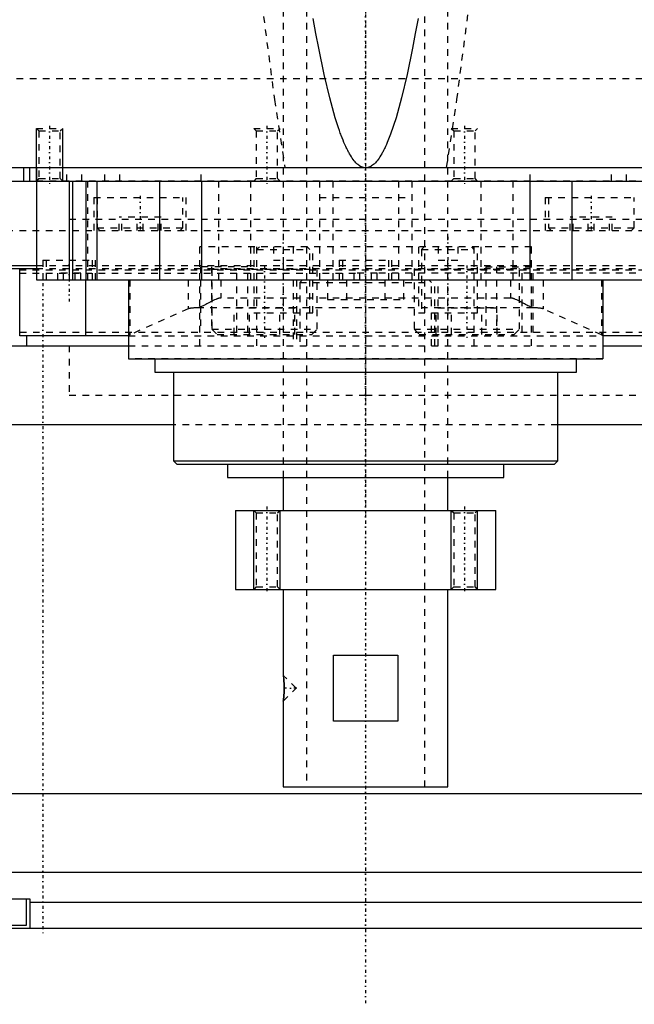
# Model space of a CAD drawing. Extents: x -125 to 125, y -92 to 634.
# Tile 2 of 9: x -53 to 41, y -92 to 57. Entities that reach past the tile are written whole.
import ezdxf

# ---------------------------------------------------------------- set-up
doc = ezdxf.new("R2010")
doc.units = 0
doc.linetypes.add('CENTER', pattern=[1.5, 0.45, -0.5, 0.05, -0.5])
doc.linetypes.add('DASHED', pattern=[2, 1, -1])
for name, color, linetype in [('AM_0', 7, 'CONTINUOUS'), ('AM_10', 7, 'CONTINUOUS'), ('AM_3', 7, 'DASHED'), ('AM_7', 7, 'CENTER')]:
    doc.layers.add(name, color=color, linetype=linetype)

msp = doc.modelspace()

# ---------------------------------------------------------------- linework, layer by layer
at = {"layer": 'AM_0', "color": 7, "linetype": 'CONTINUOUS'}
for p, q in [((79, 34.5), (-79, 34.5)), ((-51.9, 32.5), (-51.9, 34.5)), ((-51, 32.5), (-51, 34.5)), ((-50, 34.5), (-50, 17.5)), ((-78.5, 32.5), (78.5, 32.5)), ((-45, 32.5), (-45, 17.5)), ((-44.5, 32.5), (-44.5, 17.5)), ((-42.5, 32.5), (-42.5, 17.5)), ((-40.83, 32.5), (-40.83, 17.5)), ((-31.31, 32.5), (-31.31, 17.5)), ((-24.92, 32.5), (-24.92, 17.5)), ((24.92, 32.5), (24.92, 17.5)), ((31.31, 32.5), (31.31, 17.5)), ((-78.5, 19.7), (-50.02, 19.7)), ((-78.5, 19.2), (-50.02, 19.2)), ((-52.5, 9), (-52.5, 19.2)), ((-50, 17.5), (50, 17.5)), ((-42.5, 9), (-42.5, 17.5)), ((-36, 17.5), (-36, 5.5)), ((36, 17.5), (36, 5.5)), ((-36, 9), (-52.5, 9)), ((-51.5, 9), (-51.5, 7.5)), ((52.5, 9), (36, 9)), ((-68.3, 7.5), (-36, 7.5)), ((36, 7.5), (68.3, 7.5)), ((-36, 5.5), (36, 5.5)), ((-32, 5.5), (-32, 3.5)), ((32, 3.5), (32, 5.5)), ((-32, 3.5), (32, 3.5)), ((-29.17, 3.5), (-29.17, -10)), ((29.18, -10), (29.18, 3.5)), ((-29.17, -4.5), (-65.59, -4.5)), ((65.59, -4.5), (29.18, -4.5)), ((-29.17, -10), (-28.67, -10.5)), ((-29.17, -10), (29.18, -10)), ((28.68, -10.5), (29.18, -10)), ((-28.67, -10.5), (28.68, -10.5)), ((-21, -10.5), (-21, -12.5)), ((21, -12.5), (21, -10.5)), ((-21, -12.5), (21, -12.5)), ((-12.5, -12.5), (-12.5, -17.5)), ((12.5, -17.5), (12.5, -12.5)), ((-19.75, -17.5), (-19.75, -29.5)), ((-19.75, -17.5), (19.75, -17.5)), ((19.75, -29.5), (19.75, -17.5)), ((-19.75, -29.5), (19.75, -29.5)), ((-12.5, -29.5), (-12.5, -42.55)), ((12.5, -59.5), (12.5, -29.5)), ((-4.9, -49.5), (-4.9, -39.5)), ((-4.9, -39.5), (4.9, -39.5)), ((4.9, -39.5), (4.9, -49.5)), ((-12.44, -43.02), (-12.49, -42.64)), ((-12.42, -43.28), (-12.43, -43.14)), ((-12.5, -46.45), (-12.5, -59.5)), ((4.9, -49.5), (-4.9, -49.5)), ((-12.5, -59.5), (12.5, -59.5)), ((-62.39, -60.5), (62.39, -60.5)), ((64.2, -72.5), (-64.2, -72.5)), ((-63.5, -76.5), (-51, -76.5)), ((-51.5, -80.5), (-51.5, -76.5)), ((-51, -76.5), (-51, -81)), ((-51, -77), (51, -77)), ((-58.5, -80.5), (-51.5, -80.5)), ((59.5, -81), (-59.5, -81))]:
    msp.add_line(p, q, dxfattribs=at)
for points in [[(0, 34.5, 0), (-0.01, 34.5, 0), (-0.04, 34.5, 0), (-0.06, 34.5, 0), (-0.07, 34.5, 0), (-0.08, 34.5, 0), (-0.11, 34.5, 0), (-0.13, 34.51, 0), (-0.15, 34.51, 0), (-0.18, 34.51, 0), (-0.2, 34.51, 0), (-0.21, 34.52, 0), (-0.22, 34.52, 0), (-0.25, 34.52, 0), (-0.27, 34.53, 0), (-0.29, 34.53, 0), (-0.32, 34.54, 0), (-0.34, 34.54, 0), (-0.35, 34.54, 0), (-0.36, 34.55, 0), (-0.39, 34.55, 0), (-0.41, 34.56, 0), (-0.42, 34.56, 0), (-0.43, 34.57, 0), (-0.46, 34.57, 0), (-0.48, 34.58, 0), (-0.49, 34.59, 0), (-0.5, 34.59, 0), (-0.53, 34.6, 0), (-0.55, 34.61, 0), (-0.57, 34.62, 0), (-0.6, 34.63, 0), (-0.62, 34.64, 0), (-0.63, 34.64, 0), (-0.64, 34.65, 0), (-0.67, 34.66, 0), (-0.69, 34.67, 0), (-0.71, 34.68, 0), (-0.74, 34.69, 0), (-0.76, 34.71, 0), (-0.77, 34.71, 0), (-0.78, 34.72, 0), (-0.81, 34.73, 0), (-0.83, 34.74, 0), (-0.85, 34.76, 0), (-0.88, 34.77, 0), (-0.9, 34.79, 0), (-0.91, 34.8, 0), (-0.92, 34.8, 0), (-0.95, 34.82, 0), (-0.97, 34.83, 0), (-1.05, 34.89, 0), (-1.19, 35.01, 0), (-1.26, 35.07, 0), (-1.33, 35.13, 0), (-1.47, 35.27, 0), (-1.61, 35.43, 0), (-1.75, 35.59, 0), (-1.89, 35.78, 0), (-2.03, 35.97, 0), (-2.1, 36.07, 0), (-2.17, 36.18, 0), (-2.31, 36.41, 0), (-2.45, 36.64, 0), (-2.52, 36.77, 0), (-2.59, 36.89, 0), (-2.73, 37.16, 0), (-2.87, 37.44, 0), (-2.94, 37.59, 0), (-3.01, 37.73, 0), (-3.15, 38.04, 0), (-3.29, 38.36, 0), (-3.43, 38.7, 0), (-3.57, 39.05, 0), (-3.71, 39.41, 0), (-3.78, 39.6, 0), (-3.85, 39.79, 0), (-3.99, 40.18, 0), (-4.13, 40.59, 0), (-4.62, 42.12, 0), (-5.46, 45.14, 0), (-6.29, 48.66, 0), (-7.13, 52.68, 0), (-7.54, 54.88, 0), (-7.96, 57.2, 0)], [(7.96, 57.2, 0), (7.54, 54.88, 0), (7.13, 52.68, 0), (6.29, 48.66, 0), (5.46, 45.14, 0), (4.62, 42.12, 0), (3.78, 39.6, 0), (3.29, 38.36, 0), (3.15, 38.04, 0), (3.01, 37.73, 0), (2.94, 37.59, 0), (2.87, 37.44, 0), (2.73, 37.16, 0), (2.59, 36.89, 0), (2.52, 36.77, 0), (2.45, 36.64, 0), (2.31, 36.41, 0), (2.17, 36.18, 0), (2.1, 36.07, 0), (2.03, 35.97, 0), (1.89, 35.78, 0), (1.75, 35.59, 0), (1.61, 35.43, 0), (1.47, 35.27, 0), (1.33, 35.13, 0), (1.26, 35.07, 0), (1.19, 35.01, 0), (1.05, 34.89, 0), (0.91, 34.8, 0), (0.83, 34.74, 0), (0.81, 34.73, 0), (0.78, 34.72, 0), (0.77, 34.71, 0), (0.76, 34.71, 0), (0.74, 34.69, 0), (0.71, 34.68, 0), (0.69, 34.67, 0), (0.67, 34.66, 0), (0.64, 34.65, 0), (0.63, 34.64, 0), (0.62, 34.64, 0), (0.6, 34.63, 0), (0.57, 34.62, 0), (0.55, 34.61, 0), (0.53, 34.6, 0), (0.5, 34.59, 0), (0.49, 34.59, 0), (0.48, 34.58, 0), (0.46, 34.57, 0), (0.43, 34.57, 0), (0.42, 34.56, 0), (0.41, 34.56, 0), (0.39, 34.55, 0), (0.36, 34.55, 0), (0.35, 34.54, 0), (0.34, 34.54, 0), (0.32, 34.54, 0), (0.29, 34.53, 0), (0.27, 34.53, 0), (0.25, 34.52, 0), (0.22, 34.52, 0), (0.21, 34.52, 0), (0.2, 34.51, 0), (0.18, 34.51, 0), (0.15, 34.51, 0), (0.13, 34.51, 0), (0.11, 34.5, 0), (0.08, 34.5, 0), (0.07, 34.5, 0), (0.06, 34.5, 0), (0.04, 34.5, 0), (0.01, 34.5, 0), (0, 34.5, 0)], [(-12.5, -42.55, 0), (-12.5, -42.55, 0), (-12.5, -42.55, 0), (-12.5, -42.55, 0), (-12.5, -42.55, 0), (-12.5, -42.55, 0), (-12.5, -42.55, 0), (-12.5, -42.56, 0), (-12.5, -42.56, 0), (-12.5, -42.56, 0), (-12.5, -42.57, 0), (-12.5, -42.57, 0), (-12.5, -42.57, 0), (-12.5, -42.57, 0), (-12.5, -42.58, 0), (-12.5, -42.58, 0), (-12.49, -42.59, 0), (-12.49, -42.6, 0), (-12.49, -42.6, 0), (-12.49, -42.6, 0), (-12.49, -42.61, 0), (-12.49, -42.62, 0), (-12.49, -42.62, 0), (-12.49, -42.62, 0), (-12.49, -42.63, 0), (-12.49, -42.64, 0), (-12.49, -42.65, 0), (-12.49, -42.65, 0), (-12.49, -42.66, 0), (-12.48, -42.67, 0), (-12.48, -42.68, 0), (-12.48, -42.69, 0), (-12.48, -42.7, 0), (-12.48, -42.71, 0), (-12.48, -42.71, 0), (-12.48, -42.73, 0), (-12.48, -42.74, 0), (-12.47, -42.75, 0), (-12.47, -42.76, 0), (-12.47, -42.78, 0), (-12.47, -42.78, 0), (-12.47, -42.79, 0), (-12.47, -42.81, 0), (-12.47, -42.82, 0), (-12.46, -42.83, 0), (-12.46, -42.85, 0), (-12.46, -42.87, 0), (-12.46, -42.87, 0), (-12.46, -42.88, 0), (-12.46, -42.9, 0), (-12.46, -42.91, 0), (-12.45, -42.93, 0), (-12.45, -42.95, 0), (-12.45, -42.97, 0), (-12.45, -42.97, 0), (-12.45, -42.98, 0), (-12.45, -43, 0), (-12.44, -43.02, 0), (-12.44, -43.04, 0), (-12.44, -43.06, 0), (-12.44, -43.08, 0), (-12.44, -43.09, 0), (-12.44, -43.09, 0), (-12.43, -43.11, 0), (-12.43, -43.13, 0), (-12.43, -43.14, 0), (-12.43, -43.15, 0), (-12.43, -43.17, 0), (-12.43, -43.19, 0), (-12.43, -43.2, 0), (-12.43, -43.21, 0), (-12.42, -43.23, 0), (-12.42, -43.25, 0), (-12.42, -43.28, 0), (-12.42, -43.3, 0), (-12.42, -43.32, 0), (-12.42, -43.33, 0), (-12.41, -43.34, 0), (-12.41, -43.37, 0), (-12.41, -43.39, 0), (-12.41, -43.41, 0), (-12.41, -43.43, 0), (-12.41, -43.46, 0), (-12.4, -43.47, 0), (-12.4, -43.48, 0), (-12.4, -43.51, 0), (-12.4, -43.53, 0), (-12.4, -43.56, 0), (-12.4, -43.58, 0), (-12.4, -43.61, 0), (-12.39, -43.62, 0), (-12.39, -43.63, 0), (-12.39, -43.66, 0), (-12.39, -43.68, 0), (-12.39, -43.71, 0), (-12.39, -43.73, 0), (-12.39, -43.76, 0), (-12.39, -43.77, 0), (-12.39, -43.79, 0), (-12.38, -43.81, 0), (-12.38, -43.84, 0), (-12.38, -43.87, 0), (-12.38, -43.89, 0), (-12.38, -43.92, 0), (-12.38, -43.93, 0), (-12.38, -43.95, 0), (-12.38, -43.97, 0), (-12.38, -44, 0), (-12.38, -44.01, 0), (-12.38, -44.03, 0), (-12.37, -44.05, 0), (-12.37, -44.08, 0), (-12.37, -44.1, 0), (-12.37, -44.11, 0), (-12.37, -44.14, 0), (-12.37, -44.16, 0), (-12.37, -44.19, 0), (-12.37, -44.22, 0), (-12.37, -44.24, 0), (-12.37, -44.26, 0), (-12.37, -44.27, 0), (-12.37, -44.3, 0), (-12.37, -44.33, 0), (-12.37, -44.35, 0), (-12.37, -44.38, 0), (-12.37, -44.41, 0), (-12.37, -44.42, 0), (-12.37, -44.43, 0), (-12.37, -44.46, 0), (-12.37, -44.49, 0), (-12.37, -44.5, 0)], [(-12.37, -44.5, 0), (-12.37, -44.51, 0), (-12.37, -44.54, 0), (-12.37, -44.57, 0), (-12.37, -44.58, 0), (-12.37, -44.59, 0), (-12.37, -44.62, 0), (-12.37, -44.65, 0), (-12.37, -44.67, 0), (-12.37, -44.7, 0), (-12.37, -44.73, 0), (-12.37, -44.74, 0), (-12.37, -44.76, 0), (-12.37, -44.78, 0), (-12.37, -44.81, 0), (-12.37, -44.84, 0), (-12.37, -44.86, 0), (-12.37, -44.89, 0), (-12.37, -44.91, 0), (-12.37, -44.92, 0), (-12.37, -44.95, 0), (-12.38, -44.97, 0), (-12.38, -44.99, 0), (-12.38, -45, 0), (-12.38, -45.03, 0), (-12.38, -45.05, 0), (-12.38, -45.07, 0), (-12.38, -45.08, 0), (-12.38, -45.11, 0), (-12.38, -45.14, 0), (-12.38, -45.16, 0), (-12.38, -45.19, 0), (-12.39, -45.22, 0), (-12.39, -45.23, 0), (-12.39, -45.24, 0), (-12.39, -45.27, 0), (-12.39, -45.29, 0), (-12.39, -45.32, 0), (-12.39, -45.35, 0), (-12.39, -45.37, 0), (-12.39, -45.38, 0), (-12.4, -45.4, 0), (-12.4, -45.42, 0), (-12.4, -45.45, 0), (-12.4, -45.47, 0), (-12.4, -45.49, 0), (-12.4, -45.52, 0), (-12.4, -45.53, 0), (-12.41, -45.54, 0), (-12.41, -45.57, 0), (-12.41, -45.59, 0), (-12.41, -45.61, 0), (-12.41, -45.64, 0), (-12.41, -45.66, 0), (-12.42, -45.67, 0), (-12.42, -45.68, 0), (-12.42, -45.7, 0), (-12.42, -45.72, 0), (-12.42, -45.75, 0), (-12.42, -45.77, 0), (-12.43, -45.79, 0), (-12.43, -45.8, 0), (-12.43, -45.81, 0), (-12.43, -45.83, 0), (-12.43, -45.85, 0), (-12.43, -45.86, 0), (-12.43, -45.87, 0), (-12.43, -45.89, 0), (-12.44, -45.91, 0), (-12.44, -45.92, 0), (-12.44, -45.92, 0), (-12.44, -45.94, 0), (-12.44, -45.96, 0), (-12.44, -45.98, 0), (-12.45, -46, 0), (-12.45, -46.02, 0), (-12.45, -46.03, 0), (-12.45, -46.03, 0), (-12.45, -46.05, 0), (-12.45, -46.07, 0), (-12.46, -46.09, 0), (-12.46, -46.1, 0), (-12.46, -46.12, 0), (-12.46, -46.13, 0), (-12.46, -46.13, 0), (-12.46, -46.15, 0), (-12.46, -46.17, 0), (-12.47, -46.18, 0), (-12.47, -46.2, 0), (-12.47, -46.21, 0), (-12.47, -46.22, 0), (-12.47, -46.22, 0), (-12.47, -46.24, 0), (-12.47, -46.25, 0), (-12.48, -46.26, 0), (-12.48, -46.28, 0), (-12.48, -46.29, 0), (-12.48, -46.29, 0), (-12.48, -46.3, 0), (-12.48, -46.31, 0), (-12.48, -46.32, 0), (-12.48, -46.33, 0), (-12.49, -46.34, 0), (-12.49, -46.35, 0), (-12.49, -46.36, 0), (-12.49, -46.36, 0), (-12.49, -46.37, 0), (-12.49, -46.38, 0), (-12.49, -46.38, 0), (-12.49, -46.38, 0), (-12.49, -46.39, 0), (-12.49, -46.4, 0), (-12.49, -46.4, 0), (-12.49, -46.41, 0), (-12.49, -46.41, 0), (-12.5, -46.42, 0), (-12.5, -46.42, 0), (-12.5, -46.43, 0), (-12.5, -46.43, 0), (-12.5, -46.43, 0), (-12.5, -46.43, 0), (-12.5, -46.44, 0), (-12.5, -46.44, 0), (-12.5, -46.44, 0), (-12.5, -46.45, 0), (-12.5, -46.45, 0), (-12.5, -46.45, 0), (-12.5, -46.45, 0), (-12.5, -46.45, 0), (-12.5, -46.45, 0), (-12.5, -46.45, 0)], [(-12.5, -46.45, 0), (-12.5, -46.45, 0), (-12.5, -46.45, 0), (-12.5, -46.44, 0), (-12.5, -46.43, 0), (-12.5, -46.43, 0), (-12.49, -46.41, 0), (-12.49, -46.39, 0), (-12.49, -46.36, 0), (-12.48, -46.33, 0), (-12.48, -46.3, 0), (-12.48, -46.28, 0), (-12.48, -46.26, 0), (-12.47, -46.22, 0), (-12.47, -46.18, 0), (-12.46, -46.13, 0), (-12.45, -46.08, 0), (-12.45, -46.03, 0), (-12.45, -46, 0), (-12.44, -45.97, 0), (-12.44, -45.92, 0), (-12.43, -45.86, 0), (-12.43, -45.83, 0)]]:
    msp.add_polyline3d(points, dxfattribs=at)
at = {"layer": 'AM_10', "color": 7, "linetype": 'CONTINUOUS'}
for p, q in [((-50, 32.5), (-50, 40.5)), ((-46, 32.5), (-46, 40.5)), ((-17, -29.5), (-17, -17.5)), ((-13, -29.5), (-13, -17.5)), ((13, -29.5), (13, -17.5)), ((17, -29.5), (17, -17.5))]:
    msp.add_line(p, q, dxfattribs=at)
at = {"layer": 'AM_3', "color": 6, "linetype": 'DASHED'}
for p, q in [((-9, 600.5), (-9, -59.5)), ((9, -59.5), (9, 600.5)), ((-12.5, 222.5), (-12.5, -12.5)), ((12.5, -12.5), (12.5, 222.5)), ((100, 48), (-100, 48)), ((-50, 40.5), (-49.62, 40.12)), ((-50, 40.5), (-46, 40.5)), ((-46.38, 40.12), (-46, 40.5)), ((-17, 40.5), (-16.62, 40.12)), ((-17, 40.5), (-13, 40.5)), ((-13.38, 40.12), (-13, 40.5)), ((13, 40.5), (13.38, 40.12)), ((13, 40.5), (17, 40.5)), ((16.62, 40.12), (17, 40.5)), ((-49.62, 40.12), (-49.62, 32.88)), ((-49.62, 40.12), (-46.38, 40.12)), ((-46.38, 32.88), (-46.38, 40.12)), ((-16.62, 40.12), (-16.62, 32.88)), ((-16.62, 40.12), (-13.38, 40.12)), ((-13.38, 32.88), (-13.38, 40.12)), ((13.38, 40.12), (13.38, 32.88)), ((13.38, 40.12), (16.62, 40.12)), ((16.62, 32.88), (16.62, 40.12)), ((-45.38, 32.5), (-45.38, 34.5)), ((-43.08, 32.5), (-43.08, 34.5)), ((-39.62, 32.5), (-39.62, 34.5)), ((-37.31, 32.5), (-37.31, 34.5)), ((-25, 32.5), (-25, 34.5)), ((25, 32.5), (25, 34.5)), ((37.31, 32.5), (37.31, 34.5)), ((39.62, 32.5), (39.62, 34.5)), ((-49.62, 32.88), (-50, 32.5)), ((77, 32.5), (-50, 32.5)), ((-49.62, 32.88), (-46.38, 32.88)), ((-46, 32.5), (-46.38, 32.88)), ((-42.23, 32.5), (-42.23, 17.5)), ((-22.36, 32.5), (-22.36, 17.5)), ((-17.5, 32.5), (-17.5, 17.5)), ((-16.62, 32.88), (-17, 32.5)), ((-16.62, 32.88), (-13.38, 32.88)), ((-13, 32.5), (-13.38, 32.88)), ((-7, 32.5), (-7, 17.5)), ((-5, 32.5), (-5, 17.5)), ((5, 32.5), (5, 17.5)), ((7, 32.5), (7, 17.5)), ((13.38, 32.88), (13, 32.5)), ((13.38, 32.88), (16.62, 32.88)), ((17, 32.5), (16.62, 32.88)), ((17.5, 32.5), (17.5, 17.5)), ((22.36, 32.5), (22.36, 17.5)), ((-41.25, 30), (-41.25, 25)), ((-41.25, 30), (-27.25, 30)), ((-40.75, 30), (-40.75, 25.4)), ((-27.75, 25.4), (-27.75, 30)), ((-27.25, 25), (-27.25, 30)), ((-7, 30), (7, 30)), ((27.25, 30), (27.25, 25)), ((27.25, 30), (41.25, 30)), ((27.75, 30), (27.75, 25.4)), ((40.75, 25.4), (40.75, 30)), ((-37.45, 25), (-37.45, 27)), ((-31.05, 27), (-37.45, 27)), ((-37, 25), (-37, 27)), ((-34.7, 25), (-34.7, 27)), ((-33.8, 25), (-33.8, 27)), ((-31.5, 25), (-31.5, 27)), ((-31.05, 25), (-31.05, 27)), ((31.05, 25), (31.05, 27)), ((37.45, 27), (31.05, 27)), ((31.5, 25), (31.5, 27)), ((33.8, 25), (33.8, 27)), ((34.7, 25), (34.7, 27)), ((37, 25), (37, 27)), ((37.45, 25), (37.45, 27)), ((-45, 26.7), (45, 26.7)), ((-45, 26.7), (0, 26.7)), ((-78.56, 25), (78.56, 25)), ((-40.75, 25.4), (-40.35, 25)), ((-40.75, 25.4), (-27.75, 25.4)), ((-28.15, 25), (-27.75, 25.4)), ((27.75, 25.4), (28.15, 25)), ((27.75, 25.4), (40.75, 25.4)), ((40.35, 25), (40.75, 25.4)), ((-25.16, 7.5), (-25.16, 22.5)), ((25.16, 22.5), (-25.16, 22.5)), ((-17, 22.5), (-17, 12.5)), ((-16.1, 22.5), (-16.5, 22.1)), ((-16.5, 7.5), (-16.5, 22.5)), ((-14, 22.5), (-14, 20.5)), ((-11, 22.5), (-11, 20.5)), ((-8.5, 22.1), (-8.9, 22.5)), ((-8, 12.5), (-8, 22.5)), ((8, 22.5), (8, 12.5)), ((8.9, 22.5), (8.5, 22.1)), ((11, 22.5), (11, 20.5)), ((14, 22.5), (14, 20.5)), ((16.5, 22.1), (16.1, 22.5)), ((16.5, 7.5), (16.5, 22.5)), ((17, 12.5), (17, 22.5)), ((25.16, 7.5), (25.16, 22.5)), ((-16.5, 22.1), (-8.5, 22.1)), ((-8.5, 12.5), (-8.5, 22.1)), ((8.5, 22.1), (8.5, 12.5)), ((8.5, 22.1), (16.5, 22.1)), ((-50.02, 19.7), (50.02, 19.7)), ((-49, 20.5), (-49, 17.5)), ((-49, 20.5), (-41, 20.5)), ((-48.5, 20.5), (-48.5, 17.5)), ((-41.5, 17.5), (-41.5, 20.5)), ((-41, 17.5), (-41, 20.5)), ((-25.09, 19.5), (-25.09, 9.5)), ((-17.89, 19.5), (-25.09, 19.5)), ((-23.43, 19.5), (-23.43, 9.5)), ((-19.55, 9.5), (-19.55, 19.5)), ((-17.89, 9.5), (-17.89, 19.5)), ((-14, 20.5), (-11, 20.5)), ((-4, 20.5), (-4, 17.5)), ((-4, 20.5), (4, 20.5)), ((-3.5, 20.5), (-3.5, 17.5)), ((3.5, 17.5), (3.5, 20.5)), ((4, 17.5), (4, 20.5)), ((11, 20.5), (14, 20.5)), ((18.23, 19.5), (18.23, 9.5)), ((18.23, 19.5), (25.44, 19.5)), ((19.89, 19.5), (19.89, 9.5)), ((23.77, 9.5), (23.77, 19.5)), ((25.44, 9.5), (25.44, 19.5)), ((-52.56, 19), (52.56, 19)), ((-52.56, 18.5), (-0.87, 18.5)), ((-50.02, 19.2), (50.02, 19.2)), ((-43.27, 18.5), (-46.73, 18.5)), ((-46.73, 17.5), (-46.73, 18.5)), ((-45.87, 17.5), (-45.87, 18.5)), ((-44.13, 17.5), (-44.13, 18.5)), ((-43.27, 17.5), (-43.27, 18.5)), ((-23.25, 19.2), (-23.35, 19.1)), ((-23.35, 19.1), (-23.35, 10)), ((-23.35, 19.1), (-7.35, 19.1)), ((-7.35, 19.1), (-7.45, 19.2)), ((-7.35, 10), (-7.35, 19.1)), ((1.73, 18.5), (-1.73, 18.5)), ((-1.73, 17.5), (-1.73, 18.5)), ((-0.87, 17.5), (-0.87, 18.5)), ((0.87, 17.5), (0.87, 18.5)), ((55, 18.5), (0.87, 18.5)), ((1.73, 17.5), (1.73, 18.5)), ((7.45, 19.2), (7.35, 19.1)), ((7.35, 19.1), (7.35, 10)), ((7.35, 19.1), (23.35, 19.1)), ((23.35, 19.1), (23.25, 19.2)), ((23.35, 10), (23.35, 19.1)), ((-35.82, 17.5), (-35.82, 9.14)), ((-26.96, 17.5), (-26.96, 13.1)), ((-22, 17.5), (-22, 14.74)), ((-11, 17.5), (-11, 7.5)), ((-10.5, 17.5), (-10.5, 7.5)), ((-9.6, 17.5), (-10, 17.1)), ((-10, 17.1), (-10, 7.5)), ((-10, 17.1), (10, 17.1)), ((-5.77, 17.5), (-5.77, 14.5)), ((-2.89, 17.5), (-2.89, 14.5)), ((2.89, 17.5), (2.89, 14.5)), ((5.77, 17.5), (5.77, 14.5)), ((10, 17.1), (9.6, 17.5)), ((10, 7.5), (10, 17.1)), ((10.5, 7.5), (10.5, 17.5)), ((11, 7.5), (11, 17.5)), ((22, 17.5), (22, 14.74)), ((26.96, 17.5), (26.96, 13.1)), ((35.82, 17.5), (35.82, 9.14)), ((22, 14.74), (-22, 14.74)), ((-5.77, 14.5), (5.77, 14.5)), ((-26.96, 13.1), (-35.82, 9.14)), ((25.41, 13.27), (-25.41, 13.27)), ((-19.97, 9.2), (-19.97, 13.2)), ((-10.73, 13.2), (-19.97, 13.2)), ((-17.66, 9.2), (-17.66, 13.2)), ((-17, 12.5), (-8, 12.5)), ((-13.04, 9.2), (-13.04, 13.2)), ((-10.73, 9.2), (-10.73, 13.2)), ((8, 12.5), (17, 12.5)), ((10.73, 9.2), (10.73, 13.2)), ((19.97, 13.2), (10.73, 13.2)), ((13.04, 9.2), (13.04, 13.2)), ((17.66, 9.2), (17.66, 13.2)), ((19.97, 9.2), (19.97, 13.2)), ((35.82, 9.14), (26.96, 13.1)), ((52.5, 9.5), (-52.5, 9.5)), ((-36, 9), (36, 9)), ((-23.35, 10), (-22.55, 9.2)), ((-23.35, 10), (-7.35, 10)), ((-22.55, 9.2), (-8.15, 9.2)), ((-8.15, 9.2), (-7.35, 10)), ((7.35, 10), (8.15, 9.2)), ((7.35, 10), (23.35, 10)), ((8.15, 9.2), (22.55, 9.2)), ((22.55, 9.2), (23.35, 10)), ((-45, 7.5), (-45, 0)), ((-45, 7.5), (-45, 0)), ((-36, 7.5), (36, 7.5)), ((36, 5.52), (-36, 5.52)), ((-45, 0), (0, 0)), ((0, 0), (45, 0)), ((29.18, -4.5), (-29.17, -4.5)), ((-17, -17.5), (-16.62, -17.88)), ((-16.62, -17.88), (-16.62, -29.12)), ((-16.62, -17.88), (-13.38, -17.88)), ((-13.38, -17.88), (-13, -17.5)), ((-13.38, -29.12), (-13.38, -17.88)), ((13, -17.5), (13.38, -17.88)), ((13.38, -17.88), (13.38, -29.12)), ((13.38, -17.88), (16.62, -17.88)), ((16.62, -17.88), (17, -17.5)), ((16.62, -29.12), (16.62, -17.88)), ((-16.62, -29.12), (-17, -29.5)), ((-16.62, -29.12), (-13.38, -29.12)), ((-13, -29.5), (-13.38, -29.12)), ((13.38, -29.12), (13, -29.5)), ((13.38, -29.12), (16.62, -29.12)), ((17, -29.5), (16.62, -29.12)), ((-10.55, -44.5), (-12.5, -42.55)), ((-12.49, -42.64), (-12.5, -42.55)), ((-12.43, -43.14), (-12.44, -43.02)), ((-12.5, -46.45), (-10.55, -44.5))]:
    msp.add_line(p, q, dxfattribs=at)
for points in [[(-21.74, 115.63, 0), (-20.18, 98.98, 0), (-17.03, 69.41, 0), (-13.86, 44.87, 0), (-12.26, 34.5, 0)], [(12.26, 34.5, 0), (13.86, 44.87, 0), (17.03, 69.41, 0), (20.18, 98.98, 0), (21.74, 115.63, 0)], [(-22, 14.74, 0), (-22.02, 14.74, 0), (-22.06, 14.73, 0), (-22.1, 14.73, 0), (-22.12, 14.73, 0), (-22.14, 14.73, 0), (-22.18, 14.72, 0), (-22.21, 14.72, 0), (-22.25, 14.71, 0), (-22.29, 14.7, 0), (-22.32, 14.69, 0), (-22.34, 14.69, 0), (-22.36, 14.68, 0), (-22.39, 14.67, 0), (-22.43, 14.66, 0), (-22.46, 14.65, 0), (-22.5, 14.64, 0), (-22.53, 14.62, 0), (-22.55, 14.62, 0), (-22.57, 14.61, 0), (-22.6, 14.6, 0), (-22.64, 14.58, 0), (-22.65, 14.58, 0), (-22.75, 14.53, 0), (-22.95, 14.44, 0), (-23.15, 14.34, 0), (-23.34, 14.24, 0), (-23.53, 14.14, 0), (-23.72, 14.04, 0), (-23.82, 13.99, 0), (-23.91, 13.94, 0), (-24.1, 13.84, 0), (-24.29, 13.75, 0), (-24.47, 13.66, 0), (-24.65, 13.57, 0), (-24.82, 13.49, 0), (-24.91, 13.46, 0), (-25, 13.42, 0), (-25.16, 13.36, 0), (-25.33, 13.3, 0), (-25.41, 13.27, 0)], [(25.41, 13.27, 0), (25.33, 13.3, 0), (25.16, 13.36, 0), (25, 13.42, 0), (24.91, 13.46, 0), (24.82, 13.49, 0), (24.65, 13.57, 0), (24.47, 13.66, 0), (24.29, 13.75, 0), (24.1, 13.84, 0), (23.91, 13.94, 0), (23.82, 13.99, 0), (23.72, 14.04, 0), (23.53, 14.14, 0), (23.34, 14.24, 0), (23.15, 14.34, 0), (22.95, 14.44, 0), (22.75, 14.53, 0), (22.65, 14.58, 0), (22.64, 14.58, 0), (22.6, 14.6, 0), (22.57, 14.61, 0), (22.55, 14.62, 0), (22.53, 14.62, 0), (22.5, 14.64, 0), (22.46, 14.65, 0), (22.43, 14.66, 0), (22.39, 14.67, 0), (22.36, 14.68, 0), (22.34, 14.69, 0), (22.32, 14.69, 0), (22.29, 14.7, 0), (22.25, 14.71, 0), (22.21, 14.72, 0), (22.18, 14.72, 0), (22.14, 14.73, 0), (22.12, 14.73, 0), (22.1, 14.73, 0), (22.06, 14.73, 0), (22.02, 14.74, 0), (22, 14.74, 0)], [(-25.41, 13.27, 0), (-25.48, 13.27, 0), (-25.61, 13.26, 0), (-25.74, 13.25, 0), (-25.81, 13.25, 0), (-25.87, 13.25, 0), (-25.99, 13.24, 0), (-26.1, 13.23, 0), (-26.2, 13.22, 0), (-26.3, 13.21, 0), (-26.4, 13.2, 0), (-26.44, 13.19, 0), (-26.49, 13.19, 0), (-26.57, 13.18, 0), (-26.64, 13.17, 0), (-26.71, 13.16, 0), (-26.77, 13.15, 0), (-26.82, 13.14, 0), (-26.85, 13.13, 0), (-26.87, 13.12, 0), (-26.91, 13.11, 0), (-26.94, 13.1, 0), (-26.96, 13.1, 0)], [(26.96, 13.1, 0), (26.94, 13.1, 0), (26.91, 13.11, 0), (26.87, 13.12, 0), (26.85, 13.13, 0), (26.82, 13.14, 0), (26.77, 13.15, 0), (26.71, 13.16, 0), (26.64, 13.17, 0), (26.57, 13.18, 0), (26.49, 13.19, 0), (26.44, 13.19, 0), (26.4, 13.2, 0), (26.3, 13.21, 0), (26.2, 13.22, 0), (26.1, 13.23, 0), (25.99, 13.24, 0), (25.87, 13.25, 0), (25.81, 13.25, 0), (25.74, 13.25, 0), (25.61, 13.26, 0), (25.48, 13.27, 0), (25.41, 13.27, 0)], [(-35.82, 9.14, 0), (-35.88, 9.12, 0), (-35.96, 9.06, 0), (-36, 9.01, 0), (-36, 8.99, 0)], [(36, 8.99, 0), (36, 9.01, 0), (35.96, 9.06, 0), (35.88, 9.12, 0), (35.82, 9.14, 0)], [(-12.43, -45.83, 0), (-12.43, -45.82, 0), (-12.43, -45.8, 0), (-12.42, -45.78, 0), (-12.42, -45.77, 0), (-12.42, -45.76, 0), (-12.42, -45.74, 0), (-12.42, -45.72, 0), (-12.42, -45.7, 0), (-12.42, -45.68, 0), (-12.41, -45.66, 0), (-12.41, -45.65, 0), (-12.41, -45.64, 0), (-12.41, -45.62, 0), (-12.41, -45.6, 0), (-12.41, -45.57, 0), (-12.41, -45.55, 0), (-12.4, -45.53, 0), (-12.4, -45.52, 0), (-12.4, -45.51, 0), (-12.4, -45.49, 0), (-12.4, -45.46, 0), (-12.4, -45.45, 0), (-12.4, -45.44, 0), (-12.4, -45.42, 0), (-12.4, -45.39, 0), (-12.39, -45.38, 0), (-12.39, -45.37, 0), (-12.39, -45.35, 0), (-12.39, -45.32, 0), (-12.39, -45.3, 0), (-12.39, -45.28, 0), (-12.39, -45.25, 0), (-12.39, -45.24, 0), (-12.39, -45.23, 0), (-12.38, -45.2, 0), (-12.38, -45.18, 0), (-12.38, -45.15, 0), (-12.38, -45.13, 0), (-12.38, -45.11, 0), (-12.38, -45.09, 0), (-12.38, -45.08, 0), (-12.38, -45.06, 0), (-12.38, -45.03, 0), (-12.38, -45.01, 0), (-12.38, -44.98, 0), (-12.37, -44.96, 0), (-12.37, -44.94, 0), (-12.37, -44.93, 0), (-12.37, -44.91, 0), (-12.37, -44.88, 0), (-12.37, -44.86, 0), (-12.37, -44.83, 0), (-12.37, -44.81, 0), (-12.37, -44.79, 0), (-12.37, -44.78, 0), (-12.37, -44.75, 0), (-12.37, -44.73, 0), (-12.37, -44.7, 0), (-12.37, -44.68, 0), (-12.37, -44.65, 0), (-12.37, -44.64, 0), (-12.37, -44.63, 0), (-12.37, -44.61, 0), (-12.37, -44.58, 0), (-12.37, -44.57, 0), (-12.37, -44.56, 0), (-12.37, -44.53, 0), (-12.37, -44.51, 0), (-12.37, -44.49, 0), (-12.37, -44.48, 0), (-12.37, -44.46, 0), (-12.37, -44.43, 0), (-12.37, -44.41, 0), (-12.37, -44.38, 0), (-12.37, -44.36, 0), (-12.37, -44.35, 0), (-12.37, -44.33, 0), (-12.37, -44.31, 0), (-12.37, -44.28, 0), (-12.37, -44.26, 0), (-12.37, -44.23, 0), (-12.37, -44.21, 0), (-12.37, -44.2, 0), (-12.37, -44.18, 0), (-12.37, -44.16, 0), (-12.37, -44.13, 0), (-12.37, -44.11, 0), (-12.37, -44.08, 0), (-12.37, -44.06, 0), (-12.37, -44.05, 0), (-12.37, -44.03, 0), (-12.38, -44.01, 0), (-12.38, -43.98, 0), (-12.38, -43.96, 0), (-12.38, -43.93, 0), (-12.38, -43.91, 0), (-12.38, -43.9, 0), (-12.38, -43.88, 0), (-12.38, -43.86, 0), (-12.38, -43.83, 0), (-12.38, -43.81, 0), (-12.39, -43.79, 0), (-12.39, -43.76, 0), (-12.39, -43.75, 0), (-12.39, -43.74, 0), (-12.39, -43.71, 0), (-12.39, -43.69, 0), (-12.39, -43.68, 0), (-12.39, -43.67, 0), (-12.39, -43.64, 0), (-12.39, -43.62, 0), (-12.4, -43.61, 0), (-12.4, -43.6, 0), (-12.4, -43.57, 0), (-12.4, -43.55, 0), (-12.4, -43.53, 0), (-12.4, -43.5, 0), (-12.4, -43.48, 0), (-12.4, -43.47, 0), (-12.41, -43.46, 0), (-12.41, -43.44, 0), (-12.41, -43.42, 0), (-12.41, -43.4, 0), (-12.41, -43.37, 0), (-12.41, -43.35, 0), (-12.41, -43.34, 0), (-12.42, -43.33, 0), (-12.42, -43.31, 0), (-12.42, -43.29, 0), (-12.42, -43.28, 0)]]:
    msp.add_polyline3d(points, dxfattribs=at)
at = {"layer": 'AM_7', "color": 4, "linetype": 'CENTER'}
for p, q in [((0, 633.5), (0, -92.5)), ((0, 386.4), (0, -18.4)), ((0, 247.5), (0, -82.5)), ((-48, 40.9), (-48, 32.1)), ((-15, 40.9), (-15, 32.1)), ((15, 40.9), (15, 32.1)), ((-34.25, 30.25), (-34.25, 24.75)), ((34.25, 30.25), (34.25, 24.75)), ((0, 27.07), (0, -0.38)), ((-12.5, 24.05), (-12.5, 11.95)), ((12.5, 24.05), (12.5, 11.95)), ((-45, 20.8), (-45, 14.2)), ((-15.35, 19.7), (-15.35, 8.7)), ((15.35, 19.7), (15.35, 8.7)), ((-49, 17), (-49, -82)), ((-15, -16.9), (-15, -30.1)), ((15, -16.9), (15, -30.1)), ((-10.45, -44.5), (-12.65, -44.5))]:
    msp.add_line(p, q, dxfattribs=at)

doc.saveas('drawing.dxf')
